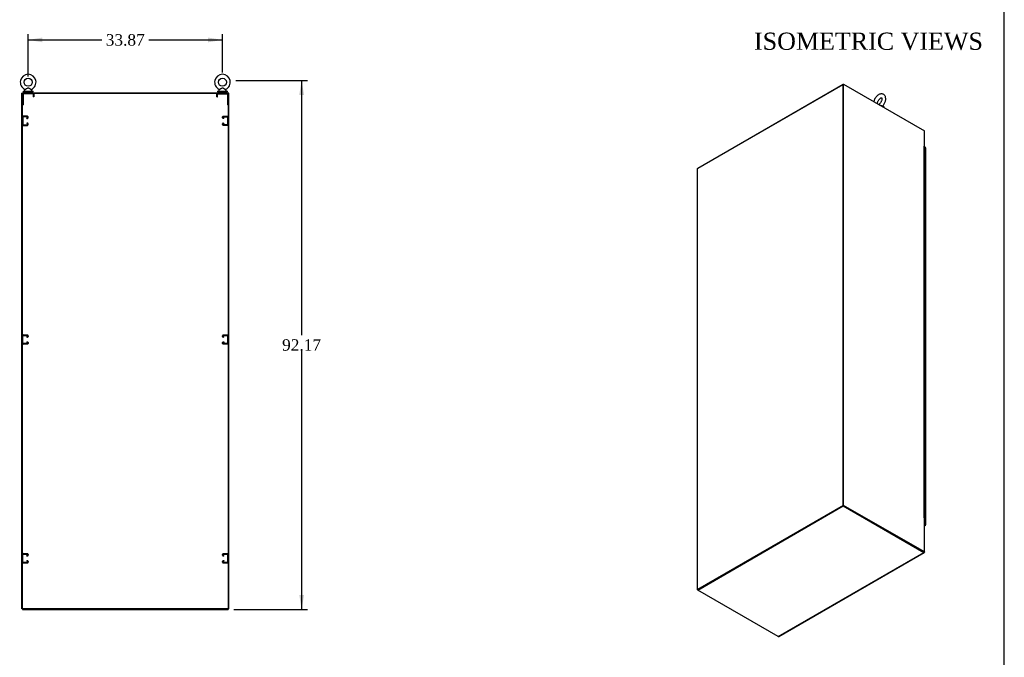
# Model space of a CAD drawing. Header units: inches. Extents: x 2 to 538, y -2 to 358.
# Tile 9 of 10: x 366 to 538, y 138 to 249. Entities that reach past the tile are written whole.
import ezdxf
from ezdxf.enums import TextEntityAlignment as Align
from ezdxf.lldxf.tags import DXFTag

# ---------------------------------------------------------------- set-up
doc = ezdxf.new("R2010")
doc.units = ezdxf.units.IN
doc.header["$MEASUREMENT"] = 0
for name, color, linetype in [('COM50677-3', 7, 'Continuous'), ('COM53964-3', 7, 'Continuous'), ('COM70760', 7, 'Continuous'), ('COM70763-6', 7, 'Continuous'), ('COM70764-5', 7, 'Continuous'), ('COM71202-6', 7, 'Continuous'), ('COM71203-3', 7, 'Continuous'), ('COM71205-5', 7, 'Continuous'), ('COM71206-9', 7, 'Continuous'), ('Default', 7, 'Continuous'), ('SCS86415', 7, 'Continuous'), ('WAF25377', 7, 'Continuous'), ('WAM254785', 7, 'Continuous')]:
    doc.layers.add(name, color=color, linetype=linetype)
doc.styles.add('SEACAD_Times_New_Roman', font='times.ttf')
tags = doc.linetypes.add('HIDDEN2', pattern=[0.1875, 0.125, -0.0625]).pattern_tags.tags
tags[6:7] = [DXFTag(74, 4), DXFTag(75, 0), DXFTag(340, '0'), DXFTag(46, 0.0), DXFTag(50, 0.0), DXFTag(44, 0.0), DXFTag(45, 0.0)]
tags[4:5] = [DXFTag(74, 4), DXFTag(75, 0), DXFTag(340, '0'), DXFTag(46, 0.0), DXFTag(50, 0.0), DXFTag(44, 0.0), DXFTag(45, 0.0)]
doc.dimstyles.new('HAMMOND_(STH_-_540x360)', dxfattribs={"dimtxt": 2, "dimasz": 2.5, "dimexe": 1, "dimexo": 1, "dimgap": 0.5, "dimtad": 0, "dimtih": 1, "dimtoh": 1, "dimzin": 0, "dimdsep": 46, "dimtxsty": 'SEACAD_Times_New_Roman', "dimblk1": '_SE_FILLED', "dimblk2": '_SE_FILLED', "dimsah": 1, "dimcen": 1, "dimadec": 0, "dimazin": 0, "dimtfac": 0.8, "dimtofl": 0, "dimtmove": 0, "dimatfit": 3, "dimfxl": 1, "dimtolj": 1, "dimtzin": 0, "dimarcsym": 0})

# ---------------------------------------------------------------- blocks, each defined once
blk = doc.blocks.new('SE5')
at = {"layer": 'COM50677-3', "color": 7, "linetype": 'HIDDEN2'}
for p, q in [((366.68, 236.36), (366.68, 234.55)), ((366.8, 236.36), (366.8, 234.55)), ((368.49, 236.55), (366.86, 236.55)), ((368.49, 236.42), (366.86, 236.42)), ((367.3, 236.55), (367.3, 236.42)), ((368.05, 236.42), (368.05, 236.55)), ((368.55, 236.36), (368.55, 235.92)), ((368.68, 235.92), (368.55, 235.92)), ((368.68, 236.36), (368.68, 235.92)), ((400.55, 235.92), (400.55, 236.36)), ((400.55, 235.92), (400.67, 235.92)), ((400.67, 235.92), (400.67, 236.36)), ((400.73, 236.55), (402.36, 236.55)), ((400.73, 236.42), (402.36, 236.42)), ((401.17, 236.55), (401.17, 236.42)), ((401.92, 236.42), (401.92, 236.55)), ((402.42, 236.36), (402.42, 234.55)), ((402.55, 236.36), (402.55, 234.55)), ((366.68, 234.55), (366.8, 234.55)), ((402.55, 234.55), (402.42, 234.55))]:
    blk.add_line(p, q, dxfattribs=at)
for centre, radius, start, end in [((366.86, 236.36), 0.185, 90, 180), ((366.86, 236.36), 0.06, 90, 180), ((368.49, 236.36), 0.185, 0, 90), ((368.49, 236.36), 0.06, 0, 90), ((400.73, 236.36), 0.185, 90, 180), ((400.73, 236.36), 0.06, 90, 180), ((402.36, 236.36), 0.185, 0, 90), ((402.36, 236.36), 0.06, 0, 90)]:
    blk.add_arc(centre, radius, start, end, dxfattribs=at)
at = {"layer": 'COM53964-3', "color": 7, "linetype": 'HIDDEN2'}
for p, q in [((366.68, 232.42), (366.68, 231.07)), ((366.77, 232), (366.68, 232)), ((366.77, 232.42), (366.77, 231.07)), ((367.54, 232.56), (366.82, 232.56)), ((367.54, 232.46), (366.82, 232.46)), ((367.46, 232.24), (367.54, 232.24)), ((367.46, 232.14), (367.46, 232.24)), ((367.46, 232.14), (367.54, 232.14)), ((367.58, 232.28), (367.58, 232.42)), ((367.68, 232.28), (367.68, 232.42)), ((401.55, 232.28), (401.55, 232.42)), ((401.64, 232.28), (401.64, 232.42)), ((401.69, 232.56), (402.41, 232.56)), ((401.69, 232.46), (402.41, 232.46)), ((401.77, 232.24), (401.69, 232.24)), ((401.77, 232.14), (401.69, 232.14)), ((401.77, 232.14), (401.77, 232.24)), ((402.45, 232.42), (402.45, 231.07)), ((402.55, 232), (402.45, 232)), ((402.55, 232.42), (402.55, 231.07)), ((366.68, 231.5), (366.77, 231.5)), ((366.82, 231.03), (367.54, 231.03)), ((366.82, 230.93), (367.54, 230.93)), ((367.54, 231.35), (367.46, 231.35)), ((367.46, 231.35), (367.46, 231.25)), ((367.54, 231.25), (367.46, 231.25)), ((367.58, 231.07), (367.58, 231.21)), ((367.68, 231.07), (367.68, 231.21)), ((401.55, 231.07), (401.55, 231.21)), ((401.64, 231.07), (401.64, 231.21)), ((401.69, 231.35), (401.77, 231.35)), ((401.69, 231.25), (401.77, 231.25)), ((402.41, 231.03), (401.69, 231.03)), ((402.41, 230.93), (401.69, 230.93)), ((401.77, 231.35), (401.77, 231.25)), ((402.45, 231.5), (402.55, 231.5)), ((366.68, 192.94), (366.68, 194.29)), ((366.77, 192.94), (366.77, 194.29)), ((366.82, 194.43), (367.54, 194.43)), ((366.82, 194.33), (367.54, 194.33)), ((367.54, 194.11), (367.46, 194.11)), ((367.46, 194.01), (367.46, 194.11)), ((367.54, 194.01), (367.46, 194.01)), ((367.58, 194.29), (367.58, 194.15)), ((367.68, 194.29), (367.68, 194.15)), ((401.55, 194.15), (401.55, 194.29)), ((401.64, 194.15), (401.64, 194.29)), ((401.69, 194.43), (402.41, 194.43)), ((401.69, 194.33), (402.41, 194.33)), ((401.77, 194.11), (401.69, 194.11)), ((401.77, 194.01), (401.69, 194.01)), ((401.77, 194.01), (401.77, 194.11)), ((402.45, 194.29), (402.45, 192.94)), ((402.55, 194.29), (402.55, 192.94)), ((366.77, 193.87), (366.68, 193.87)), ((366.68, 193.37), (366.77, 193.37)), ((367.54, 192.9), (366.82, 192.9)), ((367.54, 192.8), (366.82, 192.8)), ((367.46, 193.22), (367.54, 193.22)), ((367.46, 193.22), (367.46, 193.12)), ((367.46, 193.12), (367.54, 193.12)), ((367.58, 193.08), (367.58, 192.94)), ((367.68, 193.08), (367.68, 192.94)), ((401.55, 192.94), (401.55, 193.08)), ((401.64, 192.94), (401.64, 193.08)), ((401.69, 193.22), (401.77, 193.22)), ((401.69, 193.12), (401.77, 193.12)), ((402.41, 192.9), (401.69, 192.9)), ((402.41, 192.8), (401.69, 192.8)), ((401.77, 193.22), (401.77, 193.12)), ((402.55, 193.87), (402.45, 193.87)), ((402.45, 193.37), (402.55, 193.37)), ((366.82, 156.3), (367.54, 156.3)), ((366.82, 156.2), (367.54, 156.2)), ((401.69, 156.3), (402.41, 156.3)), ((401.69, 156.2), (402.41, 156.2)), ((366.68, 154.81), (366.68, 156.16)), ((366.77, 155.74), (366.68, 155.74)), ((366.68, 155.24), (366.77, 155.24)), ((366.77, 154.81), (366.77, 156.16)), ((367.54, 154.77), (366.82, 154.77)), ((367.54, 154.67), (366.82, 154.67)), ((367.54, 155.98), (367.46, 155.98)), ((367.46, 155.88), (367.46, 155.98)), ((367.54, 155.88), (367.46, 155.88)), ((367.46, 155.09), (367.54, 155.09)), ((367.46, 155.09), (367.46, 154.99)), ((367.46, 154.99), (367.54, 154.99)), ((367.58, 156.16), (367.58, 156.02)), ((367.58, 154.95), (367.58, 154.81)), ((367.68, 156.16), (367.68, 156.02)), ((367.68, 154.95), (367.68, 154.81)), ((401.55, 156.02), (401.55, 156.16)), ((401.55, 154.81), (401.55, 154.95)), ((401.64, 156.02), (401.64, 156.16)), ((401.64, 154.81), (401.64, 154.95)), ((401.77, 155.98), (401.69, 155.98)), ((401.77, 155.88), (401.69, 155.88)), ((401.69, 155.09), (401.77, 155.09)), ((401.69, 154.99), (401.77, 154.99)), ((402.41, 154.77), (401.69, 154.77)), ((402.41, 154.67), (401.69, 154.67)), ((401.77, 155.88), (401.77, 155.98)), ((401.77, 155.09), (401.77, 154.99)), ((402.45, 156.16), (402.45, 154.81)), ((402.55, 155.74), (402.45, 155.74)), ((402.45, 155.24), (402.55, 155.24)), ((402.55, 156.16), (402.55, 154.81))]:
    blk.add_line(p, q, dxfattribs=at)
for centre, radius, start, end in [((366.82, 232.42), 0.138, 90, 180), ((366.82, 232.42), 0.043, 90, 180), ((367.54, 232.42), 0.138, 0, 90), ((367.54, 232.42), 0.043, 0, 90), ((367.54, 232.28), 0.043, 270, 0), ((367.54, 232.28), 0.138, 270, 0), ((401.69, 232.42), 0.138, 90, 180), ((401.69, 232.28), 0.138, 180, 270), ((401.69, 232.42), 0.043, 90, 180), ((401.69, 232.28), 0.043, 180, 270), ((402.41, 232.42), 0.138, 0, 90), ((402.41, 232.42), 0.043, 0, 90), ((366.82, 231.07), 0.138, 180, 270), ((366.82, 231.07), 0.043, 180, 270), ((367.54, 231.21), 0.138, 0, 90), ((367.54, 231.21), 0.043, 0, 90), ((367.54, 231.07), 0.043, 270, 0), ((367.54, 231.07), 0.138, 270, 0), ((401.69, 231.21), 0.138, 90, 180), ((401.69, 231.07), 0.138, 180, 270), ((401.69, 231.21), 0.043, 90, 180), ((401.69, 231.07), 0.043, 180, 270), ((402.41, 231.07), 0.043, 270, 0), ((402.41, 231.07), 0.138, 270, 0), ((366.82, 194.29), 0.138, 90, 180), ((366.82, 194.29), 0.043, 90, 180), ((367.54, 194.29), 0.138, 0, 90), ((367.54, 194.29), 0.043, 0, 90), ((367.54, 194.15), 0.043, 270, 0), ((367.54, 194.15), 0.138, 270, 0), ((401.69, 194.29), 0.138, 90, 180), ((401.69, 194.15), 0.138, 180, 270), ((401.69, 194.29), 0.043, 90, 180), ((401.69, 194.15), 0.043, 180, 270), ((402.41, 194.29), 0.138, 0, 90), ((402.41, 194.29), 0.043, 0, 90), ((366.82, 192.94), 0.138, 180, 270), ((366.82, 192.94), 0.043, 180, 270), ((367.54, 193.08), 0.138, 0, 90), ((367.54, 193.08), 0.043, 0, 90), ((367.54, 192.94), 0.043, 270, 0), ((367.54, 192.94), 0.138, 270, 0), ((401.69, 193.08), 0.138, 90, 180), ((401.69, 192.94), 0.138, 180, 270), ((401.69, 193.08), 0.043, 90, 180), ((401.69, 192.94), 0.043, 180, 270), ((402.41, 192.94), 0.043, 270, 0), ((402.41, 192.94), 0.138, 270, 0), ((366.82, 156.16), 0.138, 90, 180), ((366.82, 156.16), 0.043, 90, 180), ((367.54, 156.16), 0.138, 0, 90), ((367.54, 156.16), 0.043, 0, 90), ((401.69, 156.16), 0.138, 90, 180), ((401.69, 156.16), 0.043, 90, 180), ((402.41, 156.16), 0.138, 0, 90), ((402.41, 156.16), 0.043, 0, 90), ((366.82, 154.81), 0.138, 180, 270), ((366.82, 154.81), 0.043, 180, 270), ((367.54, 156.02), 0.043, 270, 0), ((367.54, 156.02), 0.138, 270, 0), ((367.54, 154.95), 0.138, 0, 90), ((367.54, 154.95), 0.043, 0, 90), ((367.54, 154.81), 0.043, 270, 0), ((367.54, 154.81), 0.138, 270, 0), ((401.69, 156.02), 0.138, 180, 270), ((401.69, 154.95), 0.138, 90, 180), ((401.69, 154.81), 0.138, 180, 270), ((401.69, 156.02), 0.043, 180, 270), ((401.69, 154.95), 0.043, 90, 180), ((401.69, 154.81), 0.043, 180, 270), ((402.41, 154.81), 0.043, 270, 0), ((402.41, 154.81), 0.138, 270, 0)]:
    blk.add_arc(centre, radius, start, end, dxfattribs=at)
at = {"layer": 'COM70763-6', "color": 7, "linetype": 'Continuous'}
for p, q in [((366.68, 236.55), (402.55, 236.55)), ((366.68, 146.68), (366.68, 236.55)), ((402.55, 236.55), (402.55, 146.68)), ((402.55, 146.68), (366.68, 146.68))]:
    blk.add_line(p, q, dxfattribs=at)
at = {"layer": 'COM70764-5', "color": 7, "linetype": 'Continuous'}
for p, q in [((366.68, 236.64), (402.55, 236.64)), ((366.68, 236.64), (366.68, 236.55)), ((402.55, 236.64), (402.55, 236.55))]:
    blk.add_line(p, q, dxfattribs=at)
at = {"layer": 'COM71203-3', "color": 7, "linetype": 'Continuous'}
for p, q in [((402.64, 236.55), (402.55, 236.55)), ((402.64, 146.68), (402.64, 236.55)), ((402.64, 146.68), (402.55, 146.68))]:
    blk.add_line(p, q, dxfattribs=at)
at = {"layer": 'COM71205-5', "color": 7, "linetype": 'Continuous'}
for p, q in [((366.68, 146.68), (366.68, 146.58)), ((366.68, 146.58), (402.55, 146.58)), ((402.55, 146.68), (402.55, 146.58))]:
    blk.add_line(p, q, dxfattribs=at)
at = {"layer": 'COM71206-9', "color": 7, "linetype": 'Continuous'}
for p, q in [((366.58, 146.68), (366.58, 236.55)), ((366.68, 236.55), (366.58, 236.55)), ((366.68, 146.68), (366.58, 146.68))]:
    blk.add_line(p, q, dxfattribs=at)
at = {"layer": 'SCS86415', "color": 7, "linetype": 'Continuous'}
for p, q in [((367.05, 237.06), (367.05, 236.94)), ((367.13, 237.18), (367.07, 237.1)), ((368.29, 237.1), (368.22, 237.18)), ((368.3, 236.94), (368.3, 237.06)), ((400.92, 237.06), (400.92, 236.94)), ((401, 237.18), (400.94, 237.1)), ((402.16, 237.1), (402.09, 237.18)), ((402.17, 236.94), (402.17, 237.06))]:
    blk.add_line(p, q, dxfattribs=at)
for centre in [(367.68, 238.47), (401.55, 238.47)]:
    blk.add_circle(centre, 0.704, dxfattribs=at)
for centre, radius, start, end in [((367.68, 238.47), 1.37, 90, 245.9675), ((367.68, 238.47), 1.37, 293.9969, 90), ((401.55, 238.47), 1.37, 90, 245.9675), ((401.55, 238.47), 1.37, 293.9969, 90), ((367.11, 237.06), 0.06, 140.3214, 180), ((367.11, 236.94), 0.06, 180, 270), ((367.11, 237.2), 0.022, 16.7495, 69.8226), ((368.25, 237.2), 0.03, 118.4473, 242.1084), ((368.24, 236.94), 0.06, 270, 0), ((368.24, 237.06), 0.06, 0, 39.6786), ((400.98, 237.06), 0.06, 140.3214, 180), ((400.98, 236.94), 0.06, 180, 270), ((400.98, 237.2), 0.022, 16.7495, 69.8226), ((402.12, 237.2), 0.03, 118.4473, 242.1084), ((402.11, 236.94), 0.06, 270, 0), ((402.11, 237.06), 0.06, 0, 39.6786)]:
    blk.add_arc(centre, radius, start, end, dxfattribs=at)
for points in [[(368.22, 237.18), (368.22, 237.18), (368.21, 237.19), (368.14, 237.22), (368.1, 237.25), (368.02, 237.29), (367.99, 237.31), (367.94, 237.34), (367.91, 237.35), (367.85, 237.38), (367.82, 237.4), (367.76, 237.42), (367.73, 237.43), (367.66, 237.43), (367.63, 237.43), (367.57, 237.41), (367.54, 237.4), (367.45, 237.36), (367.39, 237.32), (367.29, 237.27), (367.24, 237.24), (367.16, 237.2), (367.14, 237.18), (367.13, 237.18), (367.13, 237.18), (367.13, 237.18)], [(402.09, 237.18), (402.09, 237.18), (402.08, 237.19), (402.01, 237.22), (401.97, 237.25), (401.89, 237.29), (401.86, 237.31), (401.81, 237.34), (401.78, 237.35), (401.72, 237.38), (401.69, 237.4), (401.63, 237.42), (401.6, 237.43), (401.53, 237.43), (401.5, 237.43), (401.44, 237.41), (401.41, 237.4), (401.32, 237.36), (401.26, 237.32), (401.16, 237.27), (401.11, 237.24), (401.03, 237.2), (401.01, 237.18), (401, 237.18), (401, 237.18), (401, 237.18)]]:
    blk.add_open_spline(points, degree=3, knots=[0.0683017, 0.0683017, 0.0683017, 0.0683017, 0.125, 0.125, 0.1875, 0.1875, 0.21875, 0.21875, 0.25, 0.25, 0.28125, 0.28125, 0.3125, 0.3125, 0.34375, 0.34375, 0.375, 0.375, 0.4375, 0.4375, 0.5, 0.5, 0.5625, 0.5625, 0.5685641, 0.5685641, 0.5685641, 0.5685641], dxfattribs=at)
at = {"layer": 'WAF25377', "color": 7, "linetype": 'Continuous'}
for p, q in [((366.8, 236.88), (368.55, 236.88)), ((366.8, 236.88), (366.8, 236.77)), ((368.55, 236.77), (368.55, 236.88)), ((400.67, 236.88), (402.42, 236.88)), ((400.67, 236.88), (400.67, 236.77)), ((402.42, 236.77), (402.42, 236.88)), ((366.8, 236.77), (368.55, 236.77)), ((400.67, 236.77), (402.42, 236.77))]:
    blk.add_line(p, q, dxfattribs=at)
at = {"layer": 'WAM254785', "color": 7, "linetype": 'Continuous'}
for p, q in [((366.93, 236.77), (366.93, 236.64)), ((368.43, 236.64), (368.43, 236.77)), ((400.8, 236.77), (400.8, 236.64)), ((402.3, 236.64), (402.3, 236.77))]:
    blk.add_line(p, q, dxfattribs=at)
blk = doc.blocks.new('SE7')
at = {"layer": 'COM70760', "color": 7, "linetype": 'Continuous'}
for p, q in [((523.91, 226.62), (523.94, 226.62)), ((523.94, 225.8), (523.94, 226.62)), ((524.06, 225.74), (524.06, 226.55)), ((523.94, 224.99), (523.94, 225.8)), ((523.94, 224.17), (523.94, 224.99)), ((524.06, 224.92), (524.06, 225.74)), ((524.06, 224.1), (524.06, 224.92)), ((523.94, 223.36), (523.94, 224.17)), ((523.94, 222.54), (523.94, 223.36)), ((524.06, 223.29), (524.06, 224.1)), ((524.06, 222.47), (524.06, 223.29)), ((523.94, 221.72), (523.94, 222.54)), ((523.94, 220.91), (523.94, 221.72)), ((524.06, 221.65), (524.06, 222.47)), ((524.06, 220.84), (524.06, 221.65)), ((523.94, 220.09), (523.94, 220.91)), ((523.94, 219.27), (523.94, 220.09)), ((524.06, 220.02), (524.06, 220.84)), ((524.06, 219.21), (524.06, 220.02)), ((523.94, 218.46), (523.94, 219.27)), ((523.94, 217.64), (523.94, 218.46)), ((524.06, 218.39), (524.06, 219.21)), ((524.06, 217.57), (524.06, 218.39)), ((523.94, 216.82), (523.94, 217.64)), ((523.94, 216.01), (523.94, 216.82)), ((524.06, 216.76), (524.06, 217.57)), ((524.06, 215.94), (524.06, 216.76)), ((523.94, 215.19), (523.94, 216.01)), ((523.94, 214.37), (523.94, 215.19)), ((524.06, 215.12), (524.06, 215.94)), ((524.06, 214.31), (524.06, 215.12)), ((523.94, 213.56), (523.94, 214.37)), ((523.94, 212.74), (523.94, 213.56)), ((524.06, 213.49), (524.06, 214.31)), ((524.06, 212.67), (524.06, 213.49)), ((523.94, 211.92), (523.94, 212.74)), ((523.94, 211.11), (523.94, 211.92)), ((523.94, 210.29), (523.94, 211.11)), ((524.06, 211.86), (524.06, 212.67)), ((524.06, 211.04), (524.06, 211.86)), ((523.94, 209.47), (523.94, 210.29)), ((523.94, 208.66), (523.94, 209.47)), ((524.06, 210.22), (524.06, 211.04)), ((524.06, 209.41), (524.06, 210.22)), ((524.06, 208.59), (524.06, 209.41)), ((523.94, 207.84), (523.94, 208.66)), ((523.94, 207.03), (523.94, 207.84)), ((524.06, 207.77), (524.06, 208.59)), ((524.06, 206.96), (524.06, 207.77)), ((523.94, 206.21), (523.94, 207.03)), ((523.94, 205.39), (523.94, 206.21)), ((524.06, 206.14), (524.06, 206.96)), ((524.06, 205.32), (524.06, 206.14)), ((523.94, 204.58), (523.94, 205.39)), ((523.94, 203.76), (523.94, 204.58)), ((524.06, 204.51), (524.06, 205.32)), ((524.06, 203.69), (524.06, 204.51)), ((523.94, 202.94), (523.94, 203.76)), ((523.94, 202.13), (523.94, 202.94)), ((524.06, 202.88), (524.06, 203.69)), ((524.06, 202.06), (524.06, 202.88)), ((523.94, 201.31), (523.94, 202.13)), ((523.94, 200.49), (523.94, 201.31)), ((524.06, 201.24), (524.06, 202.06)), ((524.06, 200.43), (524.06, 201.24)), ((523.94, 199.68), (523.94, 200.49)), ((523.94, 198.86), (523.94, 199.68)), ((524.06, 199.61), (524.06, 200.43)), ((524.06, 198.79), (524.06, 199.61)), ((523.94, 198.04), (523.94, 198.86)), ((523.94, 197.23), (523.94, 198.04)), ((524.06, 197.98), (524.06, 198.79)), ((524.06, 197.16), (524.06, 197.98)), ((523.94, 196.41), (523.94, 197.23)), ((523.94, 195.59), (523.94, 196.41)), ((524.06, 196.34), (524.06, 197.16)), ((524.06, 195.53), (524.06, 196.34)), ((523.94, 194.78), (523.94, 195.59)), ((523.94, 193.96), (523.94, 194.78)), ((523.94, 193.14), (523.94, 193.96)), ((524.06, 194.71), (524.06, 195.53)), ((524.06, 193.89), (524.06, 194.71)), ((523.94, 192.33), (523.94, 193.14)), ((523.94, 191.51), (523.94, 192.33)), ((524.06, 193.08), (524.06, 193.89)), ((524.06, 192.26), (524.06, 193.08)), ((524.06, 191.44), (524.06, 192.26)), ((523.94, 190.7), (523.94, 191.51)), ((523.94, 189.88), (523.94, 190.7)), ((524.06, 190.63), (524.06, 191.44)), ((524.06, 189.81), (524.06, 190.63)), ((523.94, 189.06), (523.94, 189.88)), ((523.94, 188.25), (523.94, 189.06)), ((524.06, 188.99), (524.06, 189.81)), ((524.06, 188.18), (524.06, 188.99)), ((523.94, 187.43), (523.94, 188.25)), ((523.94, 186.61), (523.94, 187.43)), ((524.06, 187.36), (524.06, 188.18)), ((524.06, 186.55), (524.06, 187.36)), ((523.94, 185.8), (523.94, 186.61)), ((523.94, 184.98), (523.94, 185.8)), ((524.06, 185.73), (524.06, 186.55)), ((524.06, 184.91), (524.06, 185.73)), ((523.94, 184.16), (523.94, 184.98)), ((523.94, 183.35), (523.94, 184.16)), ((524.06, 184.1), (524.06, 184.91)), ((524.06, 183.28), (524.06, 184.1)), ((523.94, 182.53), (523.94, 183.35)), ((523.94, 181.71), (523.94, 182.53)), ((524.06, 182.46), (524.06, 183.28)), ((524.06, 181.65), (524.06, 182.46)), ((523.94, 180.9), (523.94, 181.71)), ((523.94, 180.08), (523.94, 180.9)), ((524.06, 180.83), (524.06, 181.65)), ((524.06, 180.01), (524.06, 180.83)), ((523.94, 179.26), (523.94, 180.08)), ((523.94, 178.45), (523.94, 179.26)), ((524.06, 179.2), (524.06, 180.01)), ((524.06, 178.38), (524.06, 179.2)), ((523.94, 177.63), (523.94, 178.45)), ((523.94, 176.81), (523.94, 177.63)), ((523.94, 176), (523.94, 176.81)), ((524.06, 177.56), (524.06, 178.38)), ((524.06, 176.75), (524.06, 177.56)), ((523.94, 175.18), (523.94, 176)), ((523.94, 174.37), (523.94, 175.18)), ((524.06, 175.93), (524.06, 176.75)), ((524.06, 175.11), (524.06, 175.93)), ((524.06, 174.3), (524.06, 175.11)), ((523.94, 173.55), (523.94, 174.37)), ((523.94, 172.73), (523.94, 173.55)), ((524.06, 173.48), (524.06, 174.3)), ((524.06, 172.67), (524.06, 173.48)), ((523.94, 171.92), (523.94, 172.73)), ((523.94, 171.1), (523.94, 171.92)), ((524.06, 171.85), (524.06, 172.67)), ((524.06, 171.03), (524.06, 171.85)), ((523.94, 170.28), (523.94, 171.1)), ((523.94, 169.47), (523.94, 170.28)), ((524.06, 170.22), (524.06, 171.03)), ((524.06, 169.4), (524.06, 170.22)), ((523.94, 168.65), (523.94, 169.47)), ((523.94, 167.83), (523.94, 168.65)), ((524.06, 168.58), (524.06, 169.4)), ((524.06, 167.77), (524.06, 168.58)), ((523.94, 167.02), (523.94, 167.83)), ((523.94, 166.2), (523.94, 167.02)), ((524.06, 166.95), (524.06, 167.77)), ((524.06, 166.13), (524.06, 166.95)), ((523.94, 165.38), (523.94, 166.2)), ((523.94, 164.57), (523.94, 165.38)), ((524.06, 165.32), (524.06, 166.13)), ((524.06, 164.5), (524.06, 165.32)), ((523.94, 163.75), (523.94, 164.57)), ((523.94, 162.93), (523.94, 163.75)), ((524.06, 163.68), (524.06, 164.5)), ((524.06, 162.87), (524.06, 163.68)), ((523.91, 162.93), (523.94, 162.93)), ((523.91, 162.8), (523.98, 162.84)), ((524.03, 162.82), (523.91, 162.75)), ((523.98, 162.84), (523.98, 162.85)), ((524, 162.87), (524, 162.88))]:
    blk.add_line(p, q, dxfattribs=at)
for centre, major_axis, start_param, end_param in [((523.95, 226.55), (-0.117, 0), 3.141593, 4.757906), ((523.95, 226.59), (-0.05, 0), 4.601794, 4.821314), ((523.95, 225.74), (0.117, 0), 0, 1.84477), ((523.95, 224.92), (0.117, 0), 0, 1.84477), ((523.95, 225.74), (-0.117, 0), 3.141593, 4.757906), ((523.95, 224.92), (-0.117, 0), 3.141593, 4.757906), ((523.95, 224.1), (0.117, 0), 0, 1.84477), ((523.95, 223.29), (0.117, 0), 0, 1.84477), ((523.95, 224.1), (-0.117, 0), 3.141593, 4.757906), ((523.95, 223.29), (-0.117, 0), 3.141593, 4.757906), ((523.95, 222.47), (0.117, 0), 0, 1.84477), ((523.95, 221.65), (0.117, 0), 0, 1.84477), ((523.95, 222.47), (-0.117, 0), 3.141593, 4.757906), ((523.95, 221.65), (-0.117, 0), 3.141593, 4.757906), ((523.95, 220.84), (0.117, 0), 0, 1.84477), ((523.95, 220.02), (0.117, 0), 0, 1.84477), ((523.95, 220.84), (-0.117, 0), 3.141593, 4.757906), ((523.95, 220.02), (-0.117, 0), 3.141593, 4.757906), ((523.95, 219.21), (0.117, 0), 0, 1.84477), ((523.95, 218.39), (0.117, 0), 0, 1.84477), ((523.95, 219.21), (-0.117, 0), 3.141593, 4.757906), ((523.95, 218.39), (-0.117, 0), 3.141593, 4.757906), ((523.95, 217.57), (0.117, 0), 0, 1.84477), ((523.95, 216.76), (0.117, 0), 0, 1.84477), ((523.95, 217.57), (-0.117, 0), 3.141593, 4.757906), ((523.95, 216.76), (-0.117, 0), 3.141593, 4.757906), ((523.95, 215.94), (0.117, 0), 0, 1.84477), ((523.95, 215.12), (0.117, 0), 0, 1.84477), ((523.95, 215.94), (-0.117, 0), 3.141593, 4.757906), ((523.95, 215.12), (-0.117, 0), 3.141593, 4.757906), ((523.95, 214.31), (0.117, 0), 0, 1.84477), ((523.95, 213.49), (0.117, 0), 0, 1.84477), ((523.95, 214.31), (-0.117, 0), 3.141593, 4.757906), ((523.95, 213.49), (-0.117, 0), 3.141593, 4.757906), ((523.95, 212.67), (0.117, 0), 0, 1.84477), ((523.95, 211.86), (0.117, 0), 0, 1.84477), ((523.95, 211.04), (0.117, 0), 0, 1.84477), ((523.95, 212.67), (-0.117, 0), 3.141593, 4.757906), ((523.95, 211.86), (-0.117, 0), 3.141593, 4.757906), ((523.95, 211.04), (-0.117, 0), 3.141593, 4.757906), ((523.95, 210.22), (0.117, 0), 0, 1.84477), ((523.95, 209.41), (0.117, 0), 0, 1.84477), ((523.95, 210.22), (-0.117, 0), 3.141593, 4.757906), ((523.95, 209.41), (-0.117, 0), 3.141593, 4.757906), ((523.95, 208.59), (0.117, 0), 0, 1.84477), ((523.95, 207.77), (0.117, 0), 0, 1.84477), ((523.95, 208.59), (-0.117, 0), 3.141593, 4.757906), ((523.95, 207.77), (-0.117, 0), 3.141593, 4.757906), ((523.95, 206.96), (0.117, 0), 0, 1.84477), ((523.95, 206.14), (0.117, 0), 0, 1.84477), ((523.95, 206.96), (-0.117, 0), 3.141593, 4.757906), ((523.95, 206.14), (-0.117, 0), 3.141593, 4.757906), ((523.95, 205.32), (0.117, 0), 0, 1.84477), ((523.95, 204.51), (0.117, 0), 0, 1.84477), ((523.95, 205.32), (-0.117, 0), 3.141593, 4.757906), ((523.95, 204.51), (-0.117, 0), 3.141593, 4.757906), ((523.95, 203.69), (0.117, 0), 0, 1.84477), ((523.95, 202.88), (0.117, 0), 0, 1.84477), ((523.95, 203.69), (-0.117, 0), 3.141593, 4.757906), ((523.95, 202.88), (-0.117, 0), 3.141593, 4.757906), ((523.95, 202.06), (0.117, 0), 0, 1.84477), ((523.95, 201.24), (0.117, 0), 0, 1.84477), ((523.95, 202.06), (-0.117, 0), 3.141593, 4.757906), ((523.95, 201.24), (-0.117, 0), 3.141593, 4.757906), ((523.95, 200.43), (0.117, 0), 0, 1.84477), ((523.95, 199.61), (0.117, 0), 0, 1.84477), ((523.95, 200.43), (-0.117, 0), 3.141593, 4.757906), ((523.95, 199.61), (-0.117, 0), 3.141593, 4.757906), ((523.95, 198.79), (0.117, 0), 0, 1.84477), ((523.95, 197.98), (0.117, 0), 0, 1.84477), ((523.95, 198.79), (-0.117, 0), 3.141593, 4.757906), ((523.95, 197.98), (-0.117, 0), 3.141593, 4.757906), ((523.95, 197.16), (0.117, 0), 0, 1.84477), ((523.95, 196.34), (0.117, 0), 0, 1.84477), ((523.95, 197.16), (-0.117, 0), 3.141593, 4.757906), ((523.95, 196.34), (-0.117, 0), 3.141593, 4.757906), ((523.95, 195.53), (0.117, 0), 0, 1.84477), ((523.95, 194.71), (0.117, 0), 0, 1.84477), ((523.95, 193.89), (0.117, 0), 0, 1.84477), ((523.95, 195.53), (-0.117, 0), 3.141593, 4.757906), ((523.95, 194.71), (-0.117, 0), 3.141593, 4.757906), ((523.95, 193.89), (-0.117, 0), 3.141593, 4.757906), ((523.95, 193.08), (0.117, 0), 0, 1.84477), ((523.95, 192.26), (0.117, 0), 0, 1.84477), ((523.95, 193.08), (-0.117, 0), 3.141593, 4.757906), ((523.95, 192.26), (-0.117, 0), 3.141593, 4.757906), ((523.95, 191.44), (0.117, 0), 0, 1.84477), ((523.95, 190.63), (0.117, 0), 0, 1.84477), ((523.95, 191.44), (-0.117, 0), 3.141593, 4.757906), ((523.95, 190.63), (-0.117, 0), 3.141593, 4.757906), ((523.95, 189.81), (0.117, 0), 0, 1.84477), ((523.95, 188.99), (0.117, 0), 0, 1.84477), ((523.95, 189.81), (-0.117, 0), 3.141593, 4.757906), ((523.95, 188.99), (-0.117, 0), 3.141593, 4.757906), ((523.95, 188.18), (0.117, 0), 0, 1.84477), ((523.95, 187.36), (0.117, 0), 0, 1.84477), ((523.95, 188.18), (-0.117, 0), 3.141593, 4.757906), ((523.95, 187.36), (-0.117, 0), 3.141593, 4.757906), ((523.95, 186.55), (0.117, 0), 0, 1.84477), ((523.95, 185.73), (0.117, 0), 0, 1.84477), ((523.95, 186.55), (-0.117, 0), 3.141593, 4.757906), ((523.95, 185.73), (-0.117, 0), 3.141593, 4.757906), ((523.95, 184.91), (0.117, 0), 0, 1.84477), ((523.95, 184.1), (0.117, 0), 0, 1.84477), ((523.95, 184.91), (-0.117, 0), 3.141593, 4.757906), ((523.95, 184.1), (-0.117, 0), 3.141593, 4.757906), ((523.95, 183.28), (0.117, 0), 0, 1.84477), ((523.95, 182.46), (0.117, 0), 0, 1.84477), ((523.95, 183.28), (-0.117, 0), 3.141593, 4.757906), ((523.95, 182.46), (-0.117, 0), 3.141593, 4.757906), ((523.95, 181.65), (0.117, 0), 0, 1.84477), ((523.95, 180.83), (0.117, 0), 0, 1.84477), ((523.95, 181.65), (-0.117, 0), 3.141593, 4.757906), ((523.95, 180.83), (-0.117, 0), 3.141593, 4.757906), ((523.95, 180.01), (0.117, 0), 0, 1.84477), ((523.95, 179.2), (0.117, 0), 0, 1.84477), ((523.95, 180.01), (-0.117, 0), 3.141593, 4.757906), ((523.95, 179.2), (-0.117, 0), 3.141593, 4.757906), ((523.95, 178.38), (0.117, 0), 0, 1.84477), ((523.95, 177.56), (0.117, 0), 0, 1.84477), ((523.95, 176.75), (0.117, 0), 0, 1.84477), ((523.95, 178.38), (-0.117, 0), 3.141593, 4.757906), ((523.95, 177.56), (-0.117, 0), 3.141593, 4.757906), ((523.95, 176.75), (-0.117, 0), 3.141593, 4.757906), ((523.95, 175.93), (0.117, 0), 0, 1.84477), ((523.95, 175.11), (0.117, 0), 0, 1.84477), ((523.95, 175.93), (-0.117, 0), 3.141593, 4.757906), ((523.95, 175.11), (-0.117, 0), 3.141593, 4.757906), ((523.95, 174.3), (0.117, 0), 0, 1.84477), ((523.95, 173.48), (0.117, 0), 0, 1.84477), ((523.95, 174.3), (-0.117, 0), 3.141593, 4.757906), ((523.95, 173.48), (-0.117, 0), 3.141593, 4.757906), ((523.95, 172.67), (0.117, 0), 0, 1.84477), ((523.95, 171.85), (0.117, 0), 0, 1.84477), ((523.95, 172.67), (-0.117, 0), 3.141593, 4.757906), ((523.95, 171.85), (-0.117, 0), 3.141593, 4.757906), ((523.95, 171.03), (0.117, 0), 0, 1.84477), ((523.95, 170.22), (0.117, 0), 0, 1.84477), ((523.95, 171.03), (-0.117, 0), 3.141593, 4.757906), ((523.95, 170.22), (-0.117, 0), 3.141593, 4.757906), ((523.95, 169.4), (0.117, 0), 0, 1.84477), ((523.95, 168.58), (0.117, 0), 0, 1.84477), ((523.95, 169.4), (-0.117, 0), 3.141593, 4.757906), ((523.95, 168.58), (-0.117, 0), 3.141593, 4.757906), ((523.95, 167.77), (0.117, 0), 0, 1.84477), ((523.95, 166.95), (0.117, 0), 0, 1.84477), ((523.95, 167.77), (-0.117, 0), 3.141593, 4.757906), ((523.95, 166.95), (-0.117, 0), 3.141593, 4.757906), ((523.95, 166.13), (0.117, 0), 0, 1.84477), ((523.95, 165.32), (0.117, 0), 0, 1.84477), ((523.95, 166.13), (-0.117, 0), 3.141593, 4.757906), ((523.95, 165.32), (-0.117, 0), 3.141593, 4.757906), ((523.95, 164.5), (0.117, 0), 0, 1.84477), ((523.95, 163.68), (0.117, 0), 0, 1.84477), ((523.95, 164.5), (-0.117, 0), 3.141593, 4.757906), ((523.95, 163.68), (-0.117, 0), 3.141593, 4.757906), ((523.95, 162.87), (0.117, 0), -0.785398, 1.84477), ((523.95, 162.87), (-0.117, 0), 4.757906, 4.986362), ((523.95, 162.87), (0.055, 0), -0.785398, 2.184076), ((523.95, 162.87), (-0.05, 0), 0.885235, 5.39795)]:
    blk.add_ellipse(centre, major_axis=major_axis, ratio=0.57735, start_param=start_param, end_param=end_param, dxfattribs=at)
at = {"layer": 'COM70763-6', "color": 7, "linetype": 'Continuous'}
for p, q in [((484.36, 223.44), (509.72, 238.09)), ((509.72, 238.09), (509.72, 164.71)), ((509.72, 238.09), (509.76, 238.06)), ((484.36, 150.07), (484.36, 223.44)), ((509.72, 164.71), (484.36, 150.07)), ((509.72, 164.71), (509.79, 164.67)), ((484.36, 150.07), (484.4, 150.04))]:
    blk.add_line(p, q, dxfattribs=at)
at = {"layer": 'COM70764-5', "color": 7, "linetype": 'Continuous'}
for p, q in [((484.4, 223.5), (509.76, 238.14)), ((509.76, 238.14), (509.83, 238.1)), ((509.76, 238.14), (509.76, 238.06)), ((523.91, 227.32), (523.91, 227.29)), ((484.4, 223.5), (484.4, 223.47))]:
    blk.add_line(p, q, dxfattribs=at)
at = {"layer": 'COM71202-6', "color": 7, "linetype": 'Continuous'}
for p, q in [((524.14, 227.01), (523.91, 227.14)), ((524.14, 161.41), (524.14, 227.01)), ((524.18, 161.35), (524.18, 226.95)), ((523.91, 161.55), (524.14, 161.41)), ((524.07, 161.37), (523.91, 161.47)), ((523.91, 161.47), (524.07, 161.37)), ((524.07, 161.3), (523.91, 161.39)), ((524.07, 161.37), (524.07, 161.37)), ((524.07, 161.37), (524.07, 161.37)), ((524.07, 161.37), (524.07, 161.37)), ((524.07, 161.37), (524.07, 161.37)), ((524.07, 161.37), (524.14, 161.33)), ((524.07, 161.37), (524.07, 161.37)), ((524.07, 161.37), (524.07, 161.37)), ((524.07, 161.37), (524.11, 161.35)), ((524.11, 161.35), (524.07, 161.37)), ((524.11, 161.35), (524.15, 161.3)), ((524.11, 161.35), (524.18, 161.34)), ((524.14, 161.33), (524.12, 161.35)), ((524.13, 161.34), (524.14, 161.33)), ((524.14, 161.33), (524.14, 161.33)), ((524.14, 161.33), (524.14, 161.33)), ((523.91, 161.2), (524.07, 161.3)), ((523.91, 161.15), (524.14, 161.29))]:
    blk.add_line(p, q, dxfattribs=at)
for centre, major_axis, start_param, end_param in [((524.04, 226.95), (-0.143, 0), 3.141593, 3.926991), ((524.04, 161.35), (-0.143, 0), 3.010756, 3.926991), ((524.07, 161.41), (-0.072, 0.124), 2.356194, 3.27243)]:
    blk.add_ellipse(centre, major_axis=major_axis, ratio=0.57735, start_param=start_param, end_param=end_param, dxfattribs=at)
for points in [[(524.18, 161.34), (524.18, 161.34), (524.17, 161.34), (524.16, 161.34), (524.16, 161.34), (524.15, 161.33), (524.14, 161.33), (524.14, 161.33)], [(524.15, 161.3), (524.15, 161.3), (524.15, 161.3), (524.15, 161.31), (524.15, 161.32), (524.14, 161.33), (524.14, 161.33), (524.14, 161.33)]]:
    blk.add_open_spline(points, degree=3, knots=[0, 0, 0, 0, 0.5, 0.5, 0.75, 0.75, 1, 1, 1, 1], dxfattribs=at)
at = {"layer": 'COM71203-3', "color": 7, "linetype": 'Continuous'}
for p, q in [((509.83, 238.1), (509.76, 238.06)), ((509.76, 164.68), (509.76, 238.06)), ((509.83, 164.72), (509.83, 238.1)), ((509.83, 238.1), (523.91, 229.98)), ((523.91, 227.32), (523.91, 229.98)), ((523.84, 227.35), (523.85, 227.35)), ((523.85, 227.35), (523.91, 227.32)), ((523.87, 227.32), (523.85, 227.33)), ((523.87, 162.56), (523.87, 227.32)), ((523.88, 227.31), (523.91, 227.32)), ((523.91, 162.5), (523.91, 227.26)), ((509.83, 164.72), (509.76, 164.68)), ((523.84, 156.56), (509.76, 164.68)), ((523.91, 156.6), (509.83, 164.72)), ((523.84, 162.57), (523.85, 162.57)), ((523.87, 162.56), (523.85, 162.57)), ((523.85, 162.55), (523.91, 162.52)), ((523.91, 156.6), (523.91, 162.52)), ((523.91, 156.6), (523.84, 156.56))]:
    blk.add_line(p, q, dxfattribs=at)
for centre, major_axis, start_param, end_param in [((523.85, 227.34), (0.0075, -0.013), 2.356194, 5.497787), ((523.77, 227.26), (-0.143, 0), 3.141593, 3.926991), ((523.85, 162.56), (0.0075, -0.013), 2.356194, 5.497787), ((523.77, 162.5), (-0.143, 0), 2.806736, 3.926991)]:
    blk.add_ellipse(centre, major_axis=major_axis, ratio=0.57735, start_param=start_param, end_param=end_param, dxfattribs=at)
at = {"layer": 'COM71205-5', "color": 7, "linetype": 'Continuous'}
for p, q in [((484.4, 150.04), (509.76, 164.68)), ((484.4, 149.96), (509.76, 164.61)), ((509.76, 164.68), (523.81, 156.58)), ((509.76, 164.68), (509.76, 164.61)), ((509.76, 164.61), (523.81, 156.5)), ((498.44, 141.86), (523.81, 156.5)), ((498.51, 141.85), (523.88, 156.49)), ((523.91, 156.6), (523.91, 156.56)), ((484.4, 150.04), (484.4, 149.96)), ((498.44, 141.86), (484.4, 149.96))]:
    blk.add_line(p, q, dxfattribs=at)
for centre, end_param in [((523.81, 156.62), 3.926991), ((498.44, 141.97), 3.141593)]:
    blk.add_ellipse(centre, major_axis=(-0.071, 0.124), ratio=0.57735, start_param=2.356194, end_param=end_param, dxfattribs=at)
at = {"layer": 'COM71206-9', "color": 7, "linetype": 'Continuous'}
for p, q in [((484.36, 223.39), (484.33, 223.38)), ((484.33, 150), (484.33, 223.38)), ((484.4, 150.04), (484.33, 150)), ((484.4, 149.96), (484.33, 150))]:
    blk.add_line(p, q, dxfattribs=at)
at = {"layer": 'SCS86415', "color": 7, "linetype": 'Continuous'}
blk.add_ellipse((516.11, 234.04), major_axis=(-0.611, 0), ratio=0.57735, start_param=4.053117, end_param=4.406058, dxfattribs=at)
for points, knots in [([(516.61, 234.29), (516.66, 234.33), (516.76, 234.47), (516.91, 234.67), (517.03, 234.91), (517.12, 235.16), (517.17, 235.41), (517.17, 235.65), (517.14, 235.87), (517.07, 236.05), (516.96, 236.21), (516.82, 236.33), (516.65, 236.41), (516.47, 236.44), (516.28, 236.43), (516.08, 236.37), (515.88, 236.26), (515.69, 236.11), (515.51, 235.93), (515.35, 235.72), (515.22, 235.48), (515.13, 235.26), (515.09, 235.12), (515.08, 235.07)], [0.0084963, 0.0084963, 0.0084963, 0.0084963, 0.048467, 0.0958249, 0.1431852, 0.1908097, 0.2389914, 0.2880596, 0.3328259, 0.3752755, 0.4155575, 0.4547028, 0.4962359, 0.5367116, 0.5775893, 0.6204244, 0.665792, 0.7129547, 0.7605316, 0.8079383, 0.8552676, 0.9027881, 0.9344418, 0.9344418, 0.9344418, 0.9344418]), ([(515.7, 234.73), (515.7, 234.76), (515.71, 234.82), (515.73, 234.96), (515.79, 235.13), (515.88, 235.3), (515.99, 235.46), (516.11, 235.6), (516.23, 235.7), (516.34, 235.75), (516.42, 235.77), (516.46, 235.77), (516.46, 235.77), (516.47, 235.76), (516.49, 235.71), (516.51, 235.61), (516.5, 235.48), (516.47, 235.32), (516.4, 235.14), (516.31, 234.97), (516.2, 234.82), (516.07, 234.69), (515.98, 234.62), (515.93, 234.59), (515.91, 234.58)], [0, 0, 0, 0, 0.0185059, 0.0541228, 0.0905701, 0.1277154, 0.1651363, 0.2022949, 0.2387028, 0.2741125, 0.3088413, 0.3442209, 0.3831764, 0.4222202, 0.456031, 0.4918128, 0.5270086, 0.5627567, 0.5994044, 0.6366569, 0.6740761, 0.7110898, 0.7472685, 0.7600196, 0.7600196, 0.7600196, 0.7600196]), ([(516.09, 234.49), (516.11, 234.49), (516.14, 234.48), (516.22, 234.47), (516.28, 234.45), (516.4, 234.41), (516.46, 234.39), (516.55, 234.33), (516.58, 234.31), (516.58, 234.29)], [0.7833659, 0.7833659, 0.7833659, 0.7833659, 0.8125, 0.8125, 0.875, 0.875, 0.9375, 0.9375, 1, 1, 1, 1]), ([(516.54, 234.29), (516.53, 234.3), (516.52, 234.31), (516.46, 234.34), (516.4, 234.37), (516.28, 234.42), (516.22, 234.43), (516.16, 234.45)], [0.0402692, 0.0402692, 0.0402692, 0.0402692, 0.0625, 0.0625, 0.125, 0.125, 0.1872723, 0.1872723, 0.1872723, 0.1872723])]:
    blk.add_open_spline(points, degree=3, knots=knots, dxfattribs=at)
at = {"layer": 'WAF25377', "color": 7, "linetype": 'Continuous'}
blk.add_ellipse((516.11, 233.86), major_axis=(0.875, 0), ratio=0.57735, start_param=0.266914, end_param=1.303882, dxfattribs=at)
blk = doc.blocks.new('DMBLK5046')
at = {"layer": 'Default', "linetype": 'Continuous'}
for points in [[(370.18, 246.25), (367.68, 245.84), (370.18, 245.42)], [(399.05, 246.25), (399.05, 245.42), (401.55, 245.84)]]:
    blk.add_hatch(color=7, dxfattribs=at).paths.add_polyline_path(points)
at = {"layer": 'Default', "color": 7, "linetype": 'Continuous'}
for p, q in [((367.68, 239.47), (367.68, 246.84)), ((367.68, 245.84), (380.5, 245.84)), ((388.72, 245.84), (401.55, 245.84)), ((401.55, 240.18), (401.55, 246.84))]:
    blk.add_line(p, q, dxfattribs=at)
at = {"layer": 'Default', "color": 7, "linetype": 'Continuous', "style": 'SEACAD_Times_New_Roman'}
blk.add_text('33.87', height=2, dxfattribs=at).set_placement((381.2, 246.84), align=Align.TOP_LEFT)
blk = doc.blocks.new('_SE_FILLED')
at = {"color": 0}
blk.add_line((0, 0), (-1, 0), dxfattribs=at)
blk.add_solid([(0, 0), (-1, -0.1665), (-1, 0.1665), (0, 0)], dxfattribs=at)
blk = doc.blocks.new('DMBLK5048')
at = {"layer": 'Default', "linetype": 'Continuous'}
for points in [[(415.77, 236.26), (415.35, 238.76), (414.94, 236.26)], [(415.77, 149.08), (414.94, 149.08), (415.35, 146.58)]]:
    blk.add_hatch(color=7, dxfattribs=at).paths.add_polyline_path(points)
at = {"layer": 'Default', "color": 7, "linetype": 'Continuous'}
for p, q in [((403.88, 238.76), (416.35, 238.76)), ((415.35, 238.76), (415.35, 194.37)), ((415.35, 191.67), (415.35, 146.58)), ((403.55, 146.58), (416.35, 146.58))]:
    blk.add_line(p, q, dxfattribs=at)
at = {"layer": 'Default', "color": 7, "linetype": 'Continuous', "style": 'SEACAD_Times_New_Roman'}
blk.add_text('92.17', height=2, dxfattribs=at).set_placement((411.94, 193.67), align=Align.TOP_LEFT)
blk = doc.blocks.new('BORDER')
at = {"layer": 'Default', "color": 7, "linetype": 'Continuous'}
blk.add_line((0, 0), (0, 27.86), dxfattribs=at)

msp = doc.modelspace()

# ---------------------------------------------------------------- block references
at = {"layer": 'Default', "color": 7, "xscale": 12.8, "yscale": 12.8, "zscale": 12.8}
msp.add_blockref('BORDER', (537.834, 1.476), dxfattribs=at)
at = {"layer": 'Default'}
for name in ['SE5', 'SE7']:
    msp.add_blockref(name, (0, 0), dxfattribs=at)

# ---------------------------------------------------------------- texts
at = {"layer": 'Default', "color": 7, "linetype": 'Continuous', "style": 'SEACAD_Times_New_Roman'}
msp.add_text('ISOMETRIC VIEWS', height=3, dxfattribs=at).set_placement((494.209, 247.111), align=Align.TOP_LEFT)

# ---------------------------------------------------------------- dimensions: what is measured, and where the dimension line sits
at = {"layer": 'Default', "color": 7, "linetype": 'Continuous'}
dim = msp.add_linear_dim(base=(401.548, 245.837), p1=(367.678, 238.474), p2=(401.548, 239.178), text='\\A1;<>', dimstyle='HAMMOND_(STH_-_540x360)', dxfattribs=at)
dim.commit()
dim.dimension.update_dxf_attribs({"geometry": 'DMBLK5046', "text_midpoint": (384.613, 245.837), "dimtype": 160})
dim = msp.add_linear_dim(base=(415.352, 238.758), p1=(402.885, 238.758), p2=(402.548, 146.584), angle=269.79047, text='\\A1;<>', dimstyle='HAMMOND_(STH_-_540x360)', dxfattribs=at)
dim.commit()
dim.dimension.update_dxf_attribs({"geometry": 'DMBLK5048', "text_midpoint": (415.352, 192.671), "dimtype": 161})

doc.saveas('drawing.dxf')
